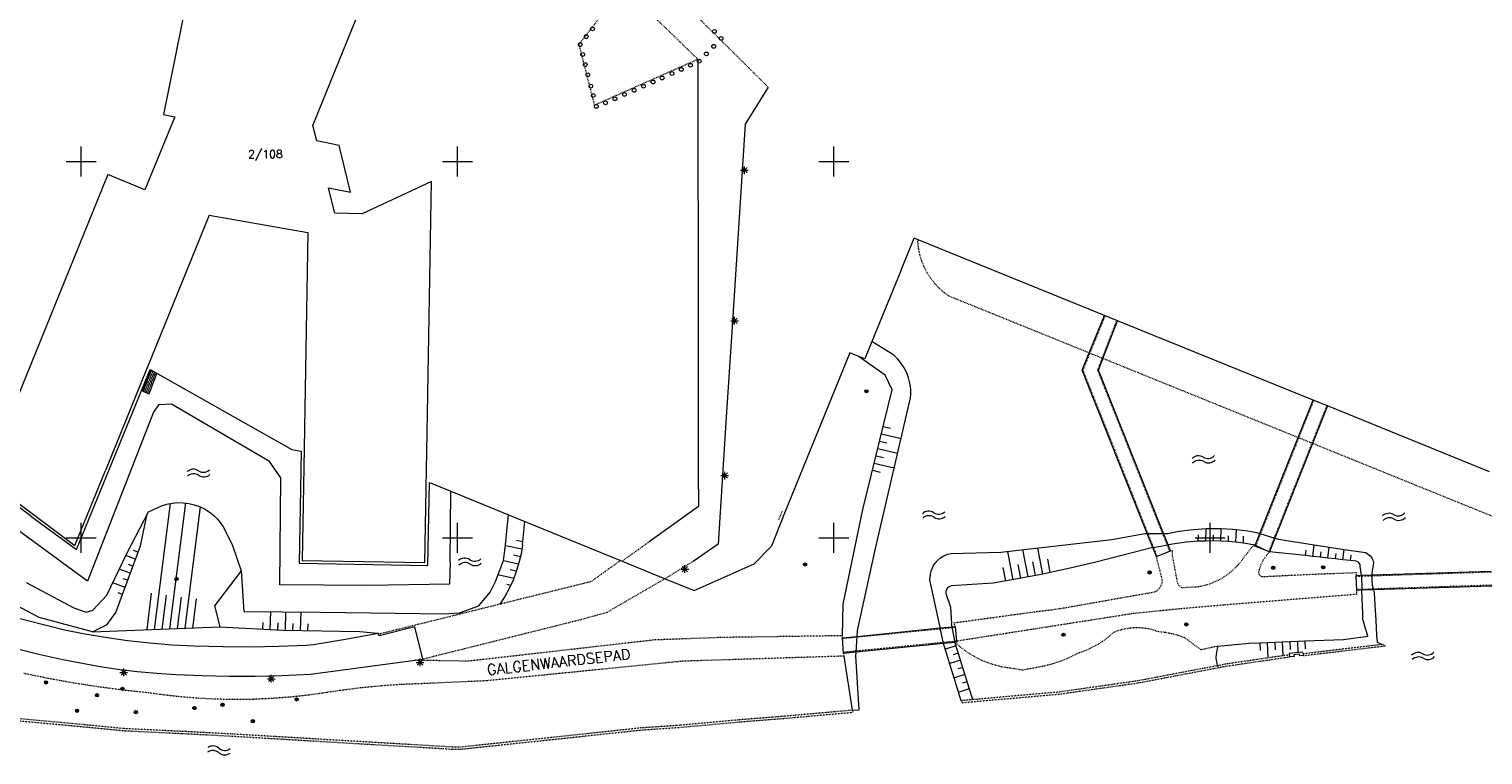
# Model space of a CAD drawing. Header units: millimetres. Extents: x 135944 to 142000, y 454200 to 456692.
# Tile 172 of 185: x 138243 to 138436, y 454321 to 454418. Entities that reach past the tile are written whole.
import ezdxf
from ezdxf.enums import TextEntityAlignment as Align

# ---------------------------------------------------------------- set-up
doc = ezdxf.new("R2010")
doc.units = ezdxf.units.MM
for name, pattern in [('TotaalGBKN2013X$0$DASHDOT', [1, 0.5, -0.25, 0, -0.25]), ('TotaalGBKN2013X$0$DASHED', [0.75, 0.5, -0.25]), ('TotaalGBKN2013X$0$DOT', [0.25, 0, -0.25]), ('TotaalGBKN2013X$0$HIDDEN', [0.375, 0.25, -0.125])]:
    doc.linetypes.add(name, pattern=pattern)
doc.layers.get('0').update_dxf_attribs({"color": 251})
doc.layers.add('TotaalGBKN2013X$0$1', color=251, linetype='Continuous')
doc.styles.add('TotaalGBKN2013X$0$TXT', font='txt.shx')

# ---------------------------------------------------------------- blocks, each defined once
blk = doc.blocks.new('TotaalGBKN2013X$0$A$C74320002')
at = {"linetype": 'Continuous', "lineweight": 0}
for p, q in [((138280792, 454404807), (138295981, 454442084)), ((138267176, 454436859), (138260939, 454406246)), ((138331939, 454413596), (138331989, 454375979)), ((138341280, 454409897), (138338250, 454404985)), ((138260939, 454406246), (138262455, 454405937)), ((138262455, 454405937), (138258491, 454396248)), ((138281315, 454402747), (138280792, 454404807)), ((138338250, 454404985), (138336486, 454378017)), ((138284276, 454402137), (138281315, 454402747)), ((138250000, 454400000), (138250000, 454402000)), ((138285794, 454395922), (138284276, 454402137)), ((138300000, 454400000), (138300000, 454402000)), ((138350000, 454400000), (138350000, 454402000)), ((138248000, 454400000), (138250000, 454400000)), ((138250000, 454400000), (138252000, 454400000)), ((138250000, 454398000), (138250000, 454400000)), ((138298000, 454400000), (138300000, 454400000)), ((138300000, 454400000), (138302000, 454400000)), ((138300000, 454398000), (138300000, 454400000)), ((138337630, 454398841), (138338630, 454398841)), ((138337776, 454398487), (138338484, 454399195)), ((138338484, 454398487), (138337776, 454399195)), ((138338130, 454398341), (138338130, 454399341)), ((138348000, 454400000), (138350000, 454400000)), ((138350000, 454400000), (138352000, 454400000)), ((138350000, 454398000), (138350000, 454400000)), ((138253579, 454398269), (138237172, 454357954)), ((138258491, 454396248), (138253579, 454398269)), ((138283321, 454394684), (138282870, 454396488)), ((138282870, 454396488), (138285794, 454395922)), ((138296552, 454397365), (138287368, 454393069)), ((138295983, 454363923), (138296552, 454397365)), ((138283707, 454393141), (138283321, 454394684)), ((138267034, 454392870), (138258771, 454372565)), ((138267034, 454392870), (138280109, 454390563)), ((138287368, 454393069), (138283707, 454393141)), ((138280109, 454390563), (138279629, 454361894)), ((138358895, 454385489), (138360680, 454389835)), ((138361235, 454389609), (138360680, 454389835)), ((138368307, 454386735), (138361235, 454389609)), ((138385982, 454379551), (138368307, 454386735)), ((138358895, 454385489), (138355069, 454376069)), ((138336478, 454378488), (138337186, 454379196)), ((138337186, 454378488), (138336478, 454379196)), ((138336832, 454378342), (138336832, 454379342)), ((138383952, 454374554), (138385982, 454379551)), ((138387706, 454378850), (138385982, 454379551)), ((138336486, 454378017), (138335724, 454366042)), ((138336332, 454378842), (138337332, 454378842)), ((138385772, 454373816), (138387706, 454378850)), ((138413688, 454368291), (138387706, 454378850)), ((138331989, 454375979), (138332007, 454358790)), ((138355069, 454376069), (138354135, 454373770)), ((138357863, 454374369), (138355069, 454376069)), ((138352131, 454374593), (138343477, 454353261)), ((138354135, 454373770), (138352131, 454374593)), ((138356849, 454371587), (138353252, 454374133)), ((138358000, 454374251), (138357863, 454374369)), ((138358519, 454373741), (138358000, 454374251)), ((138358978, 454373178), (138358519, 454373741)), ((138383023, 454372264), (138383952, 454374554)), ((138385179, 454372271), (138385772, 454373816)), ((138258645, 454372255), (138253241, 454358945)), ((138253787, 454359179), (138259168, 454372341)), ((138258198, 454369470), (138259296, 454372269)), ((138258771, 454372565), (138258645, 454372255)), ((138259027, 454369145), (138260080, 454371828)), ((138259168, 454372341), (138278024, 454361727)), ((138357781, 454369667), (138356849, 454371587)), ((138359373, 454372567), (138358978, 454373178)), ((138359699, 454371917), (138359373, 454372567)), ((138359951, 454371235), (138359699, 454371917)), ((138391652, 454350554), (138383023, 454372264)), ((138393809, 454350582), (138385179, 454372271)), ((138258198, 454369470), (138259027, 454369145)), ((138353846, 454353760), (138357781, 454369667)), ((138360127, 454370529), (138359951, 454371235)), ((138360224, 454369808), (138360127, 454370529)), ((138360241, 454369081), (138360224, 454369808)), ((138260297, 454367652), (138259611, 454366673)), ((138262004, 454367741), (138260297, 454367652)), ((138275018, 454360148), (138262004, 454367741)), ((138355529, 454348560), (138360198, 454368574)), ((138360198, 454368574), (138360241, 454369081)), ((138411701, 454363306), (138413688, 454368291)), ((138415588, 454367519), (138413607, 454362534)), ((138415588, 454367519), (138413688, 454368291)), ((138437114, 454358770), (138415588, 454367519)), ((138259611, 454366673), (138250872, 454344240)), ((138335724, 454366042), (138334643, 454349134)), ((138295692, 454346717), (138295983, 454363923)), ((138356333, 454363814), (138358943, 454363194)), ((138356573, 454364785), (138357538, 454364555)), ((138278024, 454361727), (138279228, 454361523)), ((138279629, 454361894), (138279380, 454346998)), ((138355853, 454361872), (138358488, 454361246)), ((138356093, 454362843), (138357076, 454362610)), ((138406621, 454350563), (138411701, 454363306)), ((138413607, 454362534), (138408607, 454349950)), ((138276545, 454357954), (138275018, 454360148)), ((138279228, 454361523), (138278976, 454346606)), ((138355373, 454359931), (138358034, 454359298)), ((138355613, 454360901), (138356613, 454360664)), ((138243460, 454352788), (138236677, 454357838)), ((138237172, 454357954), (138249190, 454348973)), ((138249190, 454348973), (138253241, 454358945)), ((138249397, 454348419), (138253787, 454359179)), ((138276410, 454343757), (138276545, 454357954)), ((138332007, 454358790), (138332031, 454354161)), ((138335010, 454358261), (138336010, 454358261)), ((138335156, 454357907), (138335864, 454358615)), ((138335864, 454357907), (138335156, 454358615)), ((138335510, 454357761), (138335510, 454358761)), ((138355132, 454358961), (138356151, 454358718)), ((138250872, 454344240), (138232979, 454357343)), ((138296089, 454346311), (138296277, 454357354)), ((138296277, 454357354), (138299145, 454356184)), ((138299021, 454346766), (138299145, 454356184)), ((138299145, 454356184), (138306811, 454353056)), ((138258946, 454353457), (138260677, 454354228)), ((138259779, 454337814), (138261886, 454354565)), ((138260677, 454354228), (138261379, 454354453)), ((138261379, 454354453), (138262101, 454354600)), ((138261805, 454337892), (138263909, 454354625)), ((138262101, 454354600), (138262835, 454354668)), ((138262835, 454354668), (138263573, 454354657)), ((138263573, 454354657), (138264304, 454354565)), ((138263831, 454337970), (138265856, 454354089)), ((138264304, 454354565), (138265022, 454354395)), ((138265022, 454354395), (138265717, 454354149)), ((138265717, 454354149), (138266381, 454353828)), ((138332031, 454354161), (138325464, 454349445)), ((138243460, 454352788), (138249397, 454348419)), ((138250000, 454350000), (138250000, 454352000)), ((138256119, 454347979), (138258946, 454353457)), ((138257886, 454348934), (138258772, 454353121)), ((138266381, 454353828), (138267006, 454353438)), ((138267006, 454353438), (138267586, 454352982)), ((138267586, 454352982), (138268113, 454352466)), ((138268113, 454352466), (138268580, 454351896)), ((138300000, 454350000), (138300000, 454352000)), ((138306364, 454348659), (138306811, 454353056)), ((138306811, 454353056), (138321683, 454346988)), ((138308669, 454349057), (138308959, 454352179)), ((138343477, 454353261), (138341711, 454348880)), ((138350000, 454350000), (138350000, 454352000)), ((138351233, 454341173), (138353846, 454353760)), ((138400000, 454350000), (138400000, 454352000)), ((138268580, 454351896), (138268911, 454351390)), ((138268911, 454351390), (138270136, 454348956)), ((138386930, 454349786), (138391320, 454350551)), ((138391320, 454350551), (138391652, 454350554)), ((138391652, 454350554), (138393809, 454350582)), ((138392389, 454348702), (138391652, 454350554)), ((138393809, 454350582), (138394326, 454350588)), ((138394421, 454349043), (138393809, 454350582)), ((138394326, 454350588), (138395846, 454350870)), ((138395846, 454350870), (138397378, 454351072)), ((138397378, 454351072), (138398919, 454351196)), ((138398436, 454349529), (138398465, 454350406)), ((138398919, 454351196), (138399492, 454351221)), ((138399438, 454349567), (138399492, 454351221)), ((138399492, 454351221), (138401038, 454351235)), ((138400439, 454349572), (138400464, 454350341)), ((138401038, 454351235), (138401493, 454351223)), ((138401438, 454349545), (138401493, 454351223)), ((138401493, 454351223), (138403036, 454351134)), ((138402437, 454349486), (138402463, 454350277)), ((138403036, 454351134), (138403490, 454351092)), ((138403434, 454349393), (138403490, 454351092)), ((138403490, 454351092), (138405024, 454350899)), ((138404431, 454349268), (138404462, 454350212)), ((138405024, 454350899), (138406177, 454350700)), ((138405957, 454348899), (138406621, 454350563)), ((138406177, 454350700), (138406621, 454350563)), ((138406621, 454350563), (138408607, 454349950)), ((138248000, 454350000), (138250000, 454350000)), ((138250000, 454350000), (138252000, 454350000)), ((138250000, 454348000), (138250000, 454350000)), ((138254633, 454340084), (138257886, 454348934)), ((138257580, 454348101), (138256988, 454348318)), ((138270136, 454348956), (138271256, 454345607)), ((138298000, 454350000), (138300000, 454350000)), ((138300000, 454350000), (138302000, 454350000)), ((138300000, 454348000), (138300000, 454350000)), ((138306139, 454346997), (138306364, 454348659)), ((138308578, 454348464), (138306392, 454348939)), ((138308706, 454349459), (138307863, 454349643)), ((138308669, 454349057), (138308465, 454347857)), ((138334643, 454349134), (138331310, 454346865)), ((138339448, 454346537), (138341711, 454348880)), ((138348000, 454350000), (138350000, 454350000)), ((138350000, 454350000), (138352000, 454350000)), ((138350000, 454348000), (138350000, 454350000)), ((138353141, 454337678), (138355529, 454348560)), ((138372195, 454348086), (138386930, 454349786)), ((138373851, 454344425), (138373144, 454348195)), ((138375818, 454344791), (138375135, 454348425)), ((138377779, 454345180), (138377132, 454348628)), ((138392389, 454348702), (138388272, 454347661)), ((138392389, 454348702), (138394421, 454349043)), ((138392862, 454347511), (138392389, 454348702)), ((138392862, 454347511), (138394738, 454348246)), ((138395321, 454349199), (138394421, 454349043)), ((138394738, 454348246), (138394421, 454349043)), ((138396874, 454349404), (138395321, 454349199)), ((138398436, 454349529), (138396874, 454349404)), ((138398000, 454350000), (138400000, 454350000)), ((138399438, 454349567), (138398436, 454349529)), ((138400439, 454349572), (138399438, 454349567)), ((138400000, 454350000), (138402000, 454350000)), ((138400000, 454348000), (138400000, 454350000)), ((138401438, 454349545), (138400439, 454349572)), ((138402437, 454349486), (138401438, 454349545)), ((138403434, 454349393), (138402437, 454349486)), ((138404431, 454349268), (138403434, 454349393)), ((138404454, 454349265), (138404431, 454349268)), ((138405999, 454349003), (138404454, 454349265)), ((138407884, 454348131), (138405957, 454348899)), ((138405999, 454349003), (138407889, 454348144)), ((138408607, 454349950), (138407884, 454348131)), ((138412678, 454347621), (138407889, 454348144)), ((138408607, 454349950), (138409109, 454349794)), ((138409109, 454349794), (138413848, 454349067)), ((138412678, 454347621), (138412762, 454348362)), ((138413672, 454347513), (138413848, 454349067)), ((138413848, 454349067), (138415826, 454348764)), ((138414666, 454347404), (138414749, 454348137)), ((138415660, 454347296), (138415826, 454348764)), ((138415826, 454348764), (138417805, 454348460)), ((138417648, 454347078), (138417805, 454348460)), ((138417805, 454348460), (138420635, 454348026)), ((138244449, 454339393), (138231041, 454346447)), ((138253432, 454342371), (138256119, 454347979)), ((138257235, 454347162), (138255953, 454347633)), ((138256890, 454346224), (138256298, 454346441)), ((138278976, 454346606), (138296089, 454346311)), ((138279380, 454346998), (138295692, 454346717)), ((138299021, 454346766), (138298971, 454343839)), ((138305049, 454344170), (138306139, 454346997)), ((138308139, 454346512), (138306121, 454346951)), ((138308385, 454347483), (138307438, 454347688)), ((138308184, 454346672), (138307825, 454345508)), ((138308465, 454347857), (138308184, 454346672)), ((138321683, 454346988), (138321884, 454346906)), ((138321884, 454346906), (138321896, 454346901)), ((138321896, 454346901), (138327586, 454344557)), ((138329878, 454345492), (138330586, 454346200)), ((138330586, 454345492), (138329878, 454346200)), ((138330232, 454345346), (138330232, 454346346)), ((138331443, 454343010), (138339448, 454346537)), ((138363179, 454346155), (138363453, 454346596)), ((138363453, 454346596), (138363791, 454346989)), ((138363791, 454346989), (138364185, 454347325)), ((138364185, 454347325), (138364627, 454347597)), ((138364627, 454347597), (138365105, 454347798)), ((138365105, 454347798), (138365622, 454347927)), ((138365622, 454347927), (138372195, 454348086)), ((138374835, 454344605), (138374492, 454346433)), ((138376799, 454344982), (138376457, 454346802)), ((138378759, 454345382), (138378423, 454347171)), ((138384652, 454346727), (138381012, 454345871)), ((138388272, 454347661), (138384652, 454346727)), ((138413672, 454347513), (138412678, 454347621)), ((138414666, 454347404), (138413672, 454347513)), ((138415660, 454347296), (138414666, 454347404)), ((138416654, 454347187), (138415660, 454347296)), ((138416654, 454347187), (138416736, 454347912)), ((138417648, 454347078), (138416654, 454347187)), ((138418642, 454346969), (138417648, 454347078)), ((138418642, 454346969), (138418724, 454347686)), ((138419426, 454346883), (138418642, 454346969)), ((138419427, 454346883), (138419426, 454346883)), ((138419642, 454346794), (138419427, 454346883)), ((138419815, 454346638), (138419642, 454346794)), ((138419925, 454346433), (138419815, 454346638)), ((138419960, 454346203), (138419925, 454346433)), ((138420129, 454345020), (138419960, 454346203)), ((138420635, 454348026), (138421022, 454347835)), ((138421022, 454347835), (138421288, 454347615)), ((138421288, 454347615), (138421496, 454347340)), ((138421496, 454347340), (138421636, 454347024)), ((138421679, 454346312), (138421533, 454345637)), ((138421636, 454347024), (138421700, 454346685)), ((138421684, 454346340), (138421679, 454346312)), ((138421700, 454346685), (138421684, 454346340)), ((138256545, 454345285), (138255085, 454345821)), ((138256200, 454344346), (138255609, 454344563)), ((138271256, 454345607), (138267733, 454340953)), ((138271256, 454345607), (138271613, 454340218)), ((138307488, 454344607), (138305393, 454345063)), ((138307390, 454344370), (138306882, 454343263)), ((138307841, 454345554), (138307013, 454345734)), ((138307825, 454345508), (138307390, 454344370)), ((138327586, 454344557), (138331443, 454343010)), ((138329732, 454345846), (138330732, 454345846)), ((138362777, 454344402), (138362849, 454345175)), ((138364092, 454338284), (138362777, 454344402)), ((138362849, 454345175), (138362976, 454345678)), ((138362976, 454345678), (138363179, 454346155)), ((138373683, 454344394), (138371167, 454343962)), ((138372866, 454344250), (138372526, 454346065)), ((138377356, 454345094), (138373683, 454344394)), ((138381012, 454345871), (138377356, 454345094)), ((138419414, 454344997), (138420129, 454345020)), ((138419476, 454342998), (138419414, 454344997)), ((138420129, 454345020), (138421472, 454345064)), ((138420129, 454345020), (138420146, 454343020)), ((138421533, 454345637), (138421472, 454345064)), ((138421472, 454345064), (138437281, 454345580)), ((138421472, 454345064), (138421472, 454344374)), ((138421472, 454344374), (138421552, 454343688)), ((138242722, 454344039), (138249026, 454340695)), ((138251568, 454340370), (138253432, 454342371)), ((138255855, 454343408), (138254216, 454344008)), ((138255510, 454342469), (138254919, 454342686)), ((138258767, 454337775), (138259376, 454342618)), ((138260792, 454337853), (138261360, 454342369)), ((138288107, 454343670), (138276410, 454343757)), ((138298971, 454343839), (138288107, 454343670)), ((138302835, 454340973), (138304347, 454342760)), ((138304347, 454342760), (138305049, 454344170)), ((138306882, 454343263), (138306302, 454342192)), ((138307080, 454343673), (138306588, 454343780)), ((138364886, 454342846), (138364882, 454342580)), ((138364882, 454342581), (138365505, 454340779)), ((138364968, 454343105), (138364886, 454342846)), ((138365122, 454343330), (138364968, 454343105)), ((138365334, 454343500), (138365122, 454343330)), ((138365586, 454343602), (138365334, 454343500)), ((138371167, 454343963), (138365587, 454343602)), ((138420146, 454343020), (138419476, 454342998)), ((138421694, 454343071), (138420146, 454343020)), ((138420192, 454341917), (138420146, 454343020)), ((138421552, 454343688), (138421694, 454343071)), ((138437425, 454343584), (138421694, 454343071)), ((138421694, 454343071), (138421820, 454342682)), ((138421820, 454342682), (138421911, 454341042)), ((138249026, 454340695), (138250679, 454340127)), ((138250679, 454340127), (138251568, 454340370)), ((138262818, 454337931), (138263344, 454342119)), ((138264843, 454338009), (138265329, 454341870)), ((138267733, 454340953), (138268456, 454338148)), ((138300299, 454340004), (138302835, 454340973)), ((138306302, 454342192), (138305658, 454341169)), ((138351150, 454336980), (138351233, 454341173)), ((138365505, 454340779), (138365643, 454338595)), ((138420233, 454340918), (138420192, 454341917)), ((138420274, 454339918), (138420233, 454340918)), ((138421911, 454341042), (138422021, 454339046)), ((138247794, 454337704), (138240129, 454339648)), ((138251530, 454337496), (138244449, 454339393)), ((138251530, 454337496), (138253490, 454338483)), ((138253490, 454338483), (138254633, 454340084)), ((138271613, 454340218), (138281791, 454340133)), ((138274147, 454337857), (138274178, 454338759)), ((138275146, 454337806), (138275227, 454340188)), ((138276145, 454337754), (138276177, 454338691)), ((138277144, 454337716), (138277227, 454340171)), ((138278145, 454337700), (138278176, 454338623)), ((138279144, 454337684), (138279228, 454340154)), ((138280145, 454337668), (138280175, 454338555)), ((138281791, 454340133), (138295047, 454339915)), ((138295047, 454339915), (138298133, 454339902)), ((138298133, 454339902), (138300299, 454340004)), ((138365723, 454338170), (138365643, 454338595)), ((138420308, 454339104), (138420274, 454339918)), ((138420364, 454338921), (138420308, 454339104)), ((138420662, 454337941), (138420364, 454338921)), ((138422021, 454339046), (138422132, 454337048)), ((138250271, 454337222), (138247794, 454337704)), ((138253211, 454336726), (138250271, 454337222)), ((138251530, 454337496), (138268456, 454338148)), ((138256163, 454336309), (138253211, 454336726)), ((138268456, 454338148), (138276799, 454337721)), ((138276799, 454337721), (138287018, 454337559)), ((138289500, 454337264), (138284854, 454336437)), ((138287018, 454337559), (138289407, 454337328)), ((138289407, 454337328), (138289500, 454337264)), ((138289532, 454337176), (138289500, 454337264)), ((138289608, 454336964), (138289532, 454337176)), ((138294331, 454338142), (138289608, 454336964)), ((138295413, 454333855), (138294331, 454338142)), ((138351144, 454336694), (138353092, 454336891)), ((138351312, 454334610), (138351144, 454336694)), ((138352959, 454334776), (138353092, 454336891)), ((138353092, 454336891), (138364148, 454338010)), ((138353092, 454336891), (138353141, 454337678)), ((138364148, 454338010), (138364092, 454338284)), ((138364148, 454338010), (138365723, 454338170)), ((138364594, 454335946), (138364148, 454338010)), ((138365723, 454338170), (138366113, 454338209)), ((138366111, 454336099), (138365723, 454338170)), ((138366113, 454338209), (138366311, 454336251)), ((138417739, 454336501), (138420973, 454336919)), ((138420960, 454336961), (138420662, 454337941)), ((138420973, 454336919), (138420960, 454336961)), ((138422132, 454337048), (138422184, 454336104)), ((138241188, 454335342), (138244381, 454334550)), ((138259125, 454335971), (138256163, 454336309)), ((138262094, 454335713), (138259125, 454335971)), ((138265116, 454335578), (138262094, 454335713)), ((138268827, 454335484), (138265116, 454335578)), ((138272539, 454335471), (138268827, 454335484)), ((138276251, 454335538), (138272539, 454335471)), ((138279960, 454335684), (138276251, 454335538)), ((138280866, 454335792), (138279960, 454335684)), ((138284854, 454336437), (138280866, 454335792)), ((138352959, 454334776), (138351312, 454334610)), ((138352929, 454334299), (138352959, 454334776)), ((138364594, 454335946), (138352959, 454334776)), ((138366111, 454336099), (138364594, 454335946)), ((138366931, 454328349), (138364594, 454335946)), ((138366226, 454335640), (138364832, 454335184)), ((138366524, 454334685), (138365846, 454334464)), ((138366324, 454336120), (138366111, 454336099)), ((138366156, 454335863), (138366111, 454336099)), ((138368462, 454328484), (138366156, 454335863)), ((138366311, 454336251), (138366324, 454336120)), ((138400880, 454335075), (138400793, 454334542)), ((138401045, 454335590), (138400880, 454335075)), ((138401045, 454335590), (138405177, 454335989)), ((138405177, 454335989), (138406599, 454336047)), ((138406599, 454336047), (138407599, 454336088)), ((138406599, 454336047), (138406638, 454335011)), ((138407599, 454336088), (138408597, 454336129)), ((138407599, 454336088), (138407677, 454334026)), ((138408597, 454336129), (138409596, 454336170)), ((138408597, 454336129), (138408637, 454335087)), ((138409596, 454336170), (138410595, 454336211)), ((138409596, 454336170), (138409667, 454334316)), ((138412339, 454334806), (138410527, 454334608)), ((138410527, 454334608), (138410545, 454334444)), ((138410595, 454336211), (138411595, 454336252)), ((138410595, 454336211), (138410635, 454335163)), ((138411595, 454336252), (138412595, 454336293)), ((138411595, 454336252), (138411653, 454334731)), ((138412374, 454334613), (138412339, 454334806)), ((138412374, 454334613), (138412419, 454334347)), ((138412595, 454336293), (138417739, 454336501)), ((138412595, 454336293), (138412634, 454335239)), ((138422184, 454336104), (138422788, 454335850)), ((138244381, 454334550), (138247593, 454333836)), ((138247593, 454333836), (138249683, 454333414)), ((138249683, 454333414), (138252262, 454332938)), ((138252262, 454332938), (138254856, 454332541)), ((138280483, 454331869), (138294368, 454333716)), ((138294368, 454333716), (138295413, 454333855)), ((138294540, 454333441), (138295540, 454333441)), ((138294686, 454333087), (138295394, 454333795)), ((138295394, 454333087), (138294686, 454333795)), ((138295040, 454332941), (138295040, 454333941)), ((138352514, 454327077), (138351366, 454334271)), ((138353385, 454327154), (138352929, 454334299)), ((138366822, 454333731), (138365428, 454333275)), ((138367121, 454332776), (138366467, 454332562)), ((138400793, 454334542), (138400785, 454334001)), ((138400785, 454334001), (138400857, 454333465)), ((138400857, 454333465), (138401007, 454332946)), ((138401007, 454332946), (138401079, 454332766)), ((138410575, 454334176), (138410545, 454334444)), ((138411173, 454334229), (138410575, 454334176)), ((138411886, 454334529), (138411136, 454334445)), ((138411136, 454334445), (138411173, 454334229)), ((138411923, 454334300), (138411886, 454334529)), ((138412419, 454334347), (138411923, 454334300)), ((138254856, 454332541), (138257460, 454332223)), ((138255165, 454332105), (138256165, 454332105)), ((138255311, 454331751), (138256019, 454332459)), ((138256019, 454331751), (138255311, 454332459)), ((138255665, 454331605), (138255665, 454332605)), ((138257460, 454332223), (138260072, 454331984)), ((138260072, 454331984), (138262591, 454331830)), ((138262591, 454331830), (138266106, 454331675)), ((138266106, 454331675), (138269624, 454331600)), ((138269624, 454331600), (138273143, 454331605)), ((138273143, 454331605), (138276660, 454331690)), ((138274777, 454331266), (138275777, 454331266)), ((138274923, 454330912), (138275631, 454331620)), ((138275631, 454330912), (138274923, 454331620)), ((138275277, 454330766), (138275277, 454331766)), ((138276660, 454331690), (138280483, 454331869)), ((138367419, 454331822), (138366025, 454331365)), ((138367717, 454330867), (138367089, 454330661)), ((138368005, 454329946), (138366647, 454329501)), ((138352524, 454327078), (138353385, 454327154))]:
    blk.add_line(p, q, dxfattribs=at)
at = {"linetype": 'TotaalGBKN2013X$0$HIDDEN', "lineweight": 0}
for p, q in [((138312803, 454438175), (138341280, 454409897)), ((138331939, 454413596), (138322096, 454423164)), ((138319729, 454420169), (138316183, 454415638)), ((138316115, 454415646), (138318189, 454407496)), ((138316183, 454415638), (138316115, 454415646)), ((138318189, 454407496), (138331939, 454413596)), ((138258910, 454371285), (138259739, 454370960)), ((138258964, 454371425), (138259793, 454371100)), ((138259019, 454371565), (138259848, 454371240)), ((138259074, 454371704), (138259903, 454371379)), ((138259129, 454371844), (138259958, 454371519)), ((138259184, 454371984), (138260013, 454371659)), ((138259247, 454372143), (138260076, 454371818)), ((138258253, 454369610), (138259082, 454369285)), ((138258307, 454369749), (138259136, 454369424)), ((138258362, 454369889), (138259191, 454369564)), ((138258417, 454370029), (138259246, 454369704)), ((138258472, 454370168), (138259301, 454369843)), ((138258526, 454370308), (138259355, 454369983)), ((138258581, 454370448), (138259410, 454370123)), ((138258636, 454370587), (138259465, 454370262)), ((138258691, 454370727), (138259520, 454370402)), ((138258745, 454370867), (138259574, 454370542)), ((138258800, 454371006), (138259629, 454370681)), ((138258855, 454371146), (138259684, 454370821)), ((138325464, 454349445), (138321896, 454346901)), ((138331310, 454346865), (138327586, 454344557)), ((138386446, 454336767), (138385664, 454336186)), ((138387178, 454337409), (138386446, 454336767)), ((138387707, 454337611), (138387178, 454337409)), ((138388475, 454337830), (138387707, 454337611)), ((138389261, 454337972), (138388475, 454337830)), ((138390057, 454338035), (138389261, 454337972)), ((138390856, 454338017), (138390057, 454338035)), ((138391649, 454337920), (138390856, 454338017)), ((138392428, 454337744), (138391649, 454337920)), ((138393186, 454337491), (138392428, 454337744)), ((138394007, 454337414), (138393186, 454337491)), ((138394902, 454337253), (138394007, 454337414)), ((138395779, 454337015), (138394902, 454337253)), ((138396636, 454336698), (138395779, 454337015)), ((138398815, 454335109), (138396636, 454336698)), ((138366207, 454336017), (138366973, 454335361)), ((138366973, 454335361), (138367789, 454334769)), ((138367789, 454334769), (138368650, 454334243)), ((138381362, 454334117), (138382428, 454334641)), ((138382428, 454334641), (138382431, 454334643)), ((138383072, 454334856), (138382431, 454334643)), ((138383971, 454335228), (138383072, 454334856)), ((138384838, 454335673), (138383971, 454335228)), ((138385664, 454336186), (138384838, 454335673)), ((138401045, 454335590), (138398815, 454335109)), ((138368650, 454334243), (138369549, 454333787)), ((138369549, 454333787), (138370482, 454333403)), ((138370482, 454333403), (138371442, 454333095)), ((138371442, 454333095), (138372424, 454332864)), ((138372424, 454332864), (138375131, 454332448)), ((138375131, 454332448), (138377985, 454332991)), ((138377985, 454332991), (138379135, 454333290)), ((138379135, 454333290), (138380262, 454333666)), ((138380262, 454333666), (138381362, 454334117))]:
    blk.add_line(p, q, dxfattribs=at)
at = {"linetype": 'TotaalGBKN2013X$0$DASHDOT', "lineweight": 0}
for p, q in [((138361175, 454389497), (138361235, 454389609)), ((138361184, 454389314), (138361175, 454389497)), ((138361276, 454388455), (138361184, 454389314)), ((138361447, 454387609), (138361276, 454388455)), ((138361695, 454386781), (138361447, 454387609)), ((138362019, 454385980), (138361695, 454386781)), ((138362416, 454385213), (138362019, 454385980)), ((138362882, 454384485), (138362416, 454385213)), ((138363413, 454383804), (138362882, 454384485)), ((138364005, 454383175), (138363413, 454383804)), ((138364652, 454382603), (138364005, 454383175)), ((138365347, 454382095), (138364652, 454382603)), ((138366274, 454381719), (138365347, 454382095)), ((138383952, 454374554), (138366274, 454381719)), ((138384046, 454374516), (138386078, 454379513)), ((138385679, 454373852), (138387611, 454378887)), ((138383131, 454372264), (138384046, 454374516)), ((138385772, 454373816), (138383952, 454374554)), ((138385072, 454372270), (138385679, 454373852)), ((138411701, 454363306), (138385772, 454373816)), ((138392955, 454347548), (138383131, 454372264)), ((138394645, 454348209), (138385072, 454372270)), ((138411794, 454363269), (138413781, 454368254)), ((138415496, 454367556), (138413514, 454362571)), ((138406051, 454348862), (138411794, 454363269)), ((138413515, 454362570), (138407798, 454348185)), ((138413607, 454362534), (138411701, 454363306)), ((138440686, 454351558), (138413607, 454362534)), ((138343141, 454353546), (138342613, 454352253)), ((138321683, 454346988), (138317748, 454344161)), ((138327586, 454344557), (138319827, 454340052)), ((138419414, 454344897), (138439531, 454345553)), ((138317748, 454344161), (138305749, 454341191)), ((138439590, 454343755), (138419473, 454343099)), ((138305749, 454341191), (138289532, 454337176)), ((138316106, 454339029), (138295413, 454333855)), ((138319827, 454340052), (138316106, 454339029)), ((138366078, 454338068), (138351102, 454336600)), ((138351377, 454334817), (138366254, 454336275))]:
    blk.add_line(p, q, dxfattribs=at)
at = {"linetype": 'TotaalGBKN2013X$0$DOT', "lineweight": 0}
for p, q in [((138394738, 454348246), (138394950, 454348325)), ((138394950, 454348325), (138394976, 454347608)), ((138404521, 454347431), (138405754, 454348985)), ((138405754, 454348985), (138405957, 454348899)), ((138407884, 454348131), (138407445, 454347610)), ((138393700, 454344225), (138392862, 454347511)), ((138394976, 454347608), (138395657, 454343962)), ((138402999, 454345677), (138403606, 454346271)), ((138403606, 454346271), (138404155, 454346920)), ((138404155, 454346920), (138404521, 454347431)), ((138406763, 454346432), (138406530, 454345791)), ((138407069, 454347041), (138406763, 454346432)), ((138407445, 454347610), (138407069, 454347041)), ((138400098, 454343941), (138400881, 454344270)), ((138400881, 454344270), (138401630, 454344672)), ((138401630, 454344672), (138402338, 454345142)), ((138402338, 454345142), (138402999, 454345677)), ((138406479, 454345606), (138406439, 454345397)), ((138406439, 454345397), (138406480, 454345189)), ((138406530, 454345791), (138406479, 454345606)), ((138406480, 454345189), (138406593, 454345009)), ((138406593, 454345009), (138406765, 454344884)), ((138406765, 454344884), (138406971, 454344830)), ((138406971, 454344830), (138407155, 454344848)), ((138407155, 454344848), (138413776, 454345168)), ((138413776, 454345168), (138419415, 454345377)), ((138419415, 454345377), (138419414, 454344997)), ((138380739, 454340709), (138392763, 454342835)), ((138392763, 454342835), (138393073, 454343060)), ((138393073, 454343060), (138393329, 454343345)), ((138393329, 454343345), (138393521, 454343677)), ((138393521, 454343677), (138393700, 454344225)), ((138395657, 454343962), (138395818, 454343712)), ((138395818, 454343712), (138396189, 454343378)), ((138396189, 454343378), (138398461, 454343510)), ((138398461, 454343510), (138399287, 454343686)), ((138399287, 454343686), (138400098, 454343941)), ((138419495, 454342480), (138401844, 454341059)), ((138419495, 454342480), (138419476, 454342998)), ((138376674, 454340163), (138379115, 454340463)), ((138379115, 454340463), (138380739, 454340709)), ((138396077, 454340557), (138389802, 454339924)), ((138401844, 454341059), (138396077, 454340557)), ((138366019, 454338708), (138376674, 454340163)), ((138366113, 454338209), (138366019, 454338708)), ((138389802, 454339924), (138366311, 454336251)), ((138335179, 454336748), (138326165, 454336414)), ((138351150, 454336980), (138335179, 454336748)), ((138351144, 454336694), (138351150, 454336980)), ((138326165, 454336414), (138301499, 454333600)), ((138351366, 454334271), (138351312, 454334610)), ((138301499, 454333600), (138294368, 454333716)), ((138329914, 454333591), (138303895, 454330991)), ((138351366, 454334271), (138329914, 454333591)), ((138245625, 454331302), (138242325, 454331978)), ((138248940, 454330705), (138245625, 454331302)), ((138303895, 454330991), (138295287, 454330609)), ((138252268, 454330187), (138248940, 454330705)), ((138255608, 454329748), (138252268, 454330187)), ((138258957, 454329388), (138255608, 454329748)), ((138260456, 454329173), (138258957, 454329388)), ((138262924, 454328884), (138260456, 454329173)), ((138265401, 454328675), (138262924, 454328884)), ((138277814, 454328826), (138275336, 454328636)), ((138280284, 454329096), (138277814, 454328826)), ((138282745, 454329445), (138280284, 454329096)), ((138284351, 454329689), (138282745, 454329445)), ((138287074, 454330039), (138284351, 454329689)), ((138289805, 454330309), (138287074, 454330039)), ((138292544, 454330499), (138289805, 454330309)), ((138295287, 454330609), (138292544, 454330499)), ((138267883, 454328545), (138265401, 454328675)), ((138270368, 454328495), (138267883, 454328545)), ((138272853, 454328526), (138270368, 454328495)), ((138275336, 454328636), (138272853, 454328526))]:
    blk.add_line(p, q, dxfattribs=at)
at = {"linetype": 'TotaalGBKN2013X$0$DASHED', "lineweight": 0}
for p, q in [((138412374, 454334613), (138422788, 454335850)), ((138412419, 454334347), (138423290, 454335638)), ((138423290, 454335638), (138422788, 454335850)), ((138402277, 454333240), (138390315, 454330966)), ((138390359, 454330700), (138402322, 454332974)), ((138410545, 454334444), (138402277, 454333240)), ((138402322, 454332974), (138410575, 454334176)), ((138390315, 454330966), (138379991, 454329502)), ((138379991, 454329502), (138366931, 454328349)), ((138367048, 454328089), (138380022, 454329234)), ((138380022, 454329234), (138390359, 454330700)), ((138352514, 454327077), (138346553, 454326551)), ((138352524, 454327078), (138352514, 454327077)), ((138352574, 454326812), (138352524, 454327078)), ((138366931, 454328349), (138367048, 454328089)), ((138240320, 454325808), (138250076, 454324915)), ((138250138, 454325183), (138240353, 454326076)), ((138250076, 454324915), (138255680, 454324365)), ((138255700, 454324634), (138250138, 454325183)), ((138329537, 454325075), (138324322, 454324720)), ((138337451, 454325799), (138329537, 454325075)), ((138329558, 454324806), (138337474, 454325530)), ((138343483, 454326280), (138337451, 454325799)), ((138337474, 454325530), (138343506, 454326011)), ((138344896, 454326405), (138343483, 454326280)), ((138343506, 454326011), (138344928, 454326137)), ((138346553, 454326551), (138344896, 454326405)), ((138344928, 454326137), (138346585, 454326283)), ((138346585, 454326283), (138352574, 454326812)), ((138255680, 454324365), (138263448, 454323990)), ((138263462, 454324260), (138255700, 454324634)), ((138263448, 454323990), (138270079, 454323643)), ((138270094, 454323913), (138263462, 454324260)), ((138270079, 454323643), (138286834, 454322643)), ((138299171, 454322195), (138270094, 454323913)), ((138312560, 454323458), (138300418, 454322179)), ((138300433, 454321909), (138312589, 454323190)), ((138324322, 454324720), (138312560, 454323458)), ((138312589, 454323190), (138324346, 454324451)), ((138324346, 454324451), (138329558, 454324806)), ((138286834, 454322643), (138298110, 454321988)), ((138298110, 454321988), (138299278, 454321908)), ((138300418, 454322179), (138299171, 454322195)), ((138299278, 454321908), (138300433, 454321909))]:
    blk.add_line(p, q, dxfattribs=at)
at = {"linetype": 'Continuous', "lineweight": 0}
for centre, radius in [((138317949, 454417622), 250), ((138316321, 454415531), 250), ((138317120, 454416596), 250), ((138334142, 454417286), 250), ((138335056, 454416359), 250), ((138316650, 454414229), 250), ((138333079, 454414300), 250), ((138334056, 454415301), 250), ((138316986, 454412875), 250), ((138328512, 454411703), 250), ((138329751, 454412249), 250), ((138330970, 454412793), 250), ((138332128, 454413329), 250), ((138317335, 454411532), 250), ((138317715, 454410019), 250), ((138324736, 454410004), 250), ((138325989, 454410571), 250), ((138327202, 454411105), 250), ((138318049, 454408774), 250), ((138319680, 454407805), 250), ((138320934, 454408337), 250), ((138322207, 454408914), 250), ((138323478, 454409462), 250), ((138318451, 454407319), 250), ((138354350, 454369461), 215), ((138354350, 454369461), 155), ((138354350, 454369461), 95), ((138354350, 454369461), 35), ((138346202, 454346446), 215), ((138346202, 454346446), 155), ((138346202, 454346446), 95), ((138346202, 454346446), 35), ((138408386, 454346012), 215), ((138408386, 454346012), 155), ((138415032, 454346076), 215), ((138415032, 454346076), 155), ((138415032, 454346076), 95), ((138262690, 454344516), 215), ((138262690, 454344516), 155), ((138262690, 454344516), 95), ((138262690, 454344516), 35), ((138391955, 454345396), 215), ((138391955, 454345396), 155), ((138391955, 454345396), 95), ((138391955, 454345396), 35), ((138408386, 454346012), 95), ((138408386, 454346012), 35), ((138415032, 454346076), 35), ((138396844, 454338486), 215), ((138396844, 454338486), 155), ((138396844, 454338486), 95), ((138396844, 454338486), 35), ((138380538, 454337122), 215), ((138380538, 454337122), 155), ((138380538, 454337122), 95), ((138380538, 454337122), 35), ((138245338, 454330770), 215), ((138245338, 454330770), 155), ((138245338, 454330770), 95), ((138245338, 454330770), 35), ((138252124, 454329068), 215), ((138252124, 454329068), 155), ((138252124, 454329068), 95), ((138252124, 454329068), 35), ((138255508, 454329909), 215), ((138255508, 454329909), 155), ((138255508, 454329909), 95), ((138255508, 454329909), 35), ((138249463, 454327006), 215), ((138249463, 454327006), 155), ((138249463, 454327006), 95), ((138249463, 454327006), 35), ((138257282, 454326836), 215), ((138257282, 454326836), 155), ((138257282, 454326836), 95), ((138257282, 454326836), 35), ((138265061, 454327372), 215), ((138265061, 454327372), 155), ((138265061, 454327372), 95), ((138265061, 454327372), 35), ((138268801, 454327802), 215), ((138268801, 454327802), 155), ((138268801, 454327802), 95), ((138268801, 454327802), 35), ((138278641, 454328512), 215), ((138278641, 454328512), 155), ((138278641, 454328512), 95), ((138278641, 454328512), 35), ((138272811, 454325612), 215), ((138272811, 454325612), 155), ((138272811, 454325612), 95), ((138272811, 454325612), 35)]:
    blk.add_circle(centre, radius, dxfattribs=at)
for centre, radius, start, end in [((138398472, 454359637), 1240, 60.38405, 134.13809), ((138398550, 454359042), 1240, 60.38405, 134.13809), ((138399710, 454361709), 1174, 237.80162, 317.63409), ((138399788, 454361113), 1174, 237.80162, 317.63409), ((138264912, 454357933), 1174, 54.97343, 134.8059), ((138264961, 454357334), 1174, 54.97343, 134.8059), ((138266251, 454359941), 1240, 237.55586, 311.30991), ((138266300, 454359342), 1240, 237.55586, 311.30991), ((138362605, 454352358), 1174, 54.97343, 134.8059), ((138362654, 454351759), 1174, 54.97343, 134.8059), ((138363944, 454354366), 1240, 237.55586, 311.30991), ((138363993, 454353767), 1240, 237.55586, 311.30991), ((138423760, 454352010), 1240, 60.38405, 134.13809), ((138423838, 454351415), 1240, 60.38405, 134.13809), ((138424998, 454354082), 1174, 237.80162, 317.63409), ((138425076, 454353486), 1174, 237.80162, 317.63409), ((138300973, 454346127), 1174, 54.97343, 134.8059), ((138301022, 454345528), 1174, 54.97343, 134.8059), ((138302312, 454348135), 1240, 237.55586, 311.30991), ((138302361, 454347536), 1240, 237.55586, 311.30991), ((138427636, 454333514), 1240, 60.38405, 134.13809), ((138428874, 454335586), 1174, 237.80162, 317.63409), ((138427714, 454332919), 1240, 60.38405, 134.13809), ((138428952, 454334990), 1174, 237.80162, 317.63409), ((138267494, 454320490), 1240, 50.3497, 124.10375), ((138267520, 454321090), 1240, 50.3497, 124.10375), ((138269074, 454322314), 1174, 227.76728, 307.59974), ((138269101, 454322914), 1174, 227.76728, 307.59974)]:
    blk.add_arc(centre, radius, start, end, dxfattribs=at)
at = {"linetype": 'Continuous', "lineweight": 0, "style": 'TotaalGBKN2013X$0$TXT'}
blk.add_text('2/108', height=1054, rotation=0.4398, dxfattribs=at).set_placement((138276797, 454401002), align=Align.MIDDLE_RIGHT)
blk.add_text('GALGENWAARDSEPAD', height=1400, rotation=6.39871, dxfattribs=at).set_placement((138304018, 454331740))

msp = doc.modelspace()

# ---------------------------------------------------------------- block references
at = {"layer": 'TotaalGBKN2013X$0$1', "xscale": 0.0009999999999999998, "yscale": 0.0009999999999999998, "zscale": 0.0009999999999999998}
msp.add_blockref('TotaalGBKN2013X$0$A$C74320002', (0, 0), dxfattribs=at)

doc.saveas('drawing.dxf')
